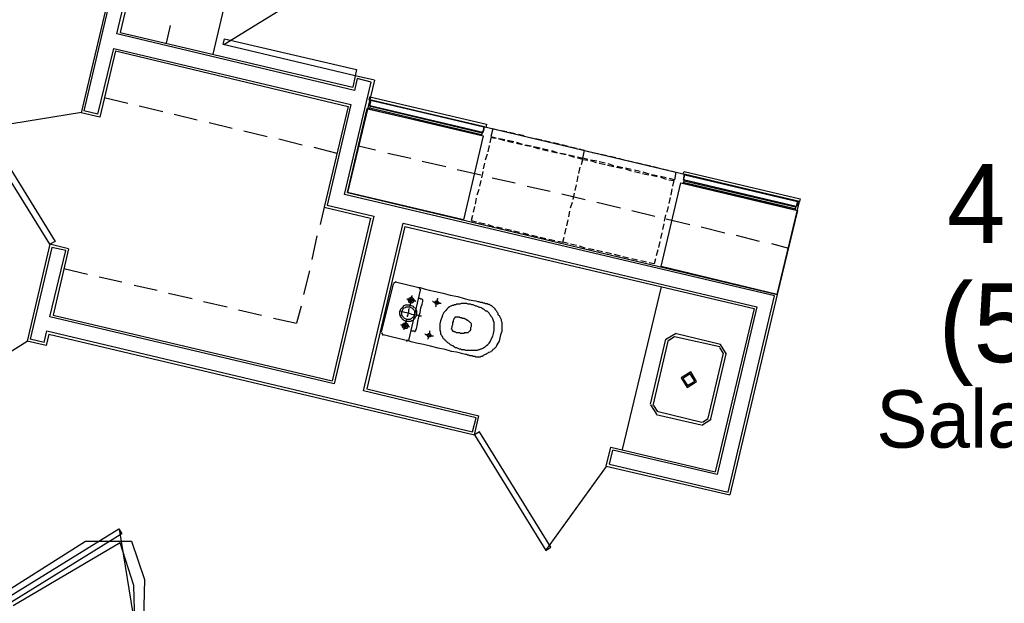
# Model space of a CAD drawing. Header units: feet. Extents: x -79 to 198, y -22 to 181.
# Tile 88 of 92: x 97 to 118, y 126 to 138. Entities that reach past the tile are written whole.
import ezdxf
from ezdxf.enums import TextEntityAlignment as Align

# ---------------------------------------------------------------- set-up
doc = ezdxf.new("R2010")
doc.units = ezdxf.units.FT
for name, color, linetype in [('A-AREA-COMUN', 252, 'CONTINUOUS'), ('A-AREA-UNIDAD', 30, 'CONTINUOUS'), ('A-LINEA', 7, 'CONTINUOUS'), ('A-NOMBRE-ESPACIO', 2, 'CONTINUOUS'), ('A-TEXTO-PDF', 3, 'CONTINUOUS')]:
    doc.layers.add(name, color=color, linetype=linetype)

msp = doc.modelspace()

# ---------------------------------------------------------------- linework, layer by layer
at = {"layer": 'A-AREA-COMUN'}
msp.add_lwpolyline([(99.84, 125.2444), (99.808, 126.5244), (99.52, 127.4133), (97.28, 126.0978)], dxfattribs=at)
at = {"layer": 'A-AREA-UNIDAD'}
msp.add_lwpolyline([(96.96, 126.2933), (98.8, 127.4489), (99.76, 127.4489), (100.032, 126.6489), (100, 125.5289)], dxfattribs=at)
at = {"layer": 'A-LINEA'}
for p, q in [((101.3867, 147.7378), (98.7067, 136.4044)), ((101.4267, 147.7244), (98.76, 136.4444)), ((99.4533, 138.0578), (101.7333, 147.6578)), ((101.7733, 147.6444), (99.52, 138.0844)), ((101.4667, 137.6311), (102.3867, 141.5244)), ((105.099, 139.9283), (101.6894, 137.8234)), ((100.4933, 137.8578), (100.5733, 138.2311)), ((104.4267, 136.8711), (99.4533, 138.0578)), ((99.52, 138.0844), (104.3867, 136.9378)), ((99.0533, 136.3778), (99.3867, 137.7511)), ((99.4267, 137.6978), (99.0933, 136.3111)), ((99.3867, 137.7511), (104.3467, 136.5778)), ((99.4267, 137.6978), (104.2933, 136.5378)), ((104.2133, 134.6978), (104.7733, 137.0444)), ((104.84, 137.0844), (104.28, 134.7378)), ((104.44, 137.1778), (104.3867, 136.9378)), ((104.48, 137.1244), (104.4267, 136.8711)), ((104.84, 137.0844), (104.44, 137.1778)), ((104.7733, 137.0444), (104.48, 137.1244)), ((99.1867, 136.7244), (99.68, 136.6044)), ((104.7467, 136.6844), (113.7333, 134.5511)), ((98.7123, 136.4083), (96.5716, 136.062)), ((99.0933, 136.3111), (98.7067, 136.4044)), ((99.0533, 136.3778), (98.76, 136.4444)), ((99.92, 136.5511), (100.4133, 136.4311)), ((100.6533, 136.3778), (101.1333, 136.2578)), ((104.2933, 136.5378), (103.7867, 134.4311)), ((104.3467, 136.5778), (103.8533, 134.4711)), ((104.7467, 136.5111), (107.08, 135.9511)), ((104.7467, 136.5111), (107.08, 135.9511)), ((107.0933, 135.9778), (104.76, 136.5378)), ((107.0933, 135.9778), (104.76, 136.5378)), ((101.3867, 136.2044), (101.8667, 136.0844)), ((102.1067, 136.0311), (102.6, 135.9111)), ((107.6133, 136.0044), (107.4933, 136.0311)), ((107.7867, 135.9644), (107.6667, 135.9911)), ((102.84, 135.8578), (103.3333, 135.7378)), ((107.28, 135.9111), (107.3867, 135.8844)), ((107.5733, 135.8178), (107.44, 135.8578)), ((107.4533, 135.8711), (107.5733, 135.8444)), ((107.6267, 135.8311), (107.76, 135.8044)), ((107.7467, 135.7778), (107.6267, 135.8044)), ((107.8133, 135.7911), (107.9333, 135.7511)), ((107.9333, 135.7378), (107.8133, 135.7644)), ((107.9733, 135.9244), (107.8533, 135.9511)), ((108.16, 135.8711), (108.04, 135.8978)), ((108.3467, 135.8311), (108.2133, 135.8578)), ((108.52, 135.7911), (108.4, 135.8178)), ((108.7067, 135.7511), (108.5867, 135.7778)), ((103.5733, 135.6844), (104.0533, 135.5644)), ((104.5067, 135.7111), (104.8667, 135.6311)), ((105.12, 135.5644), (105.6, 135.4578)), ((107.24, 135.7244), (107.2133, 135.5911)), ((108.12, 135.6978), (107.9867, 135.7244)), ((108, 135.7378), (108.12, 135.7111)), ((108.1733, 135.6978), (108.3067, 135.6711)), ((108.2933, 135.6444), (108.1733, 135.6844)), ((108.36, 135.6578), (108.48, 135.6311)), ((108.48, 135.6044), (108.36, 135.6311)), ((108.5467, 135.6178), (108.6667, 135.5778)), ((108.6667, 135.5644), (108.5467, 135.5911)), ((108.84, 135.5244), (108.72, 135.5511)), ((108.7333, 135.5644), (108.8533, 135.5378)), ((108.8933, 135.6978), (108.76, 135.7378)), ((109.0667, 135.6578), (108.9467, 135.6844)), ((109.4, 135.5778), (109.52, 135.5511)), ((105.84, 135.3911), (106.3333, 135.2844)), ((107.1467, 135.3511), (107.12, 135.2311)), ((107.2, 135.5378), (107.16, 135.4178)), ((108.9067, 135.5244), (109.0267, 135.4978)), ((109.0267, 135.4711), (108.9067, 135.5111)), ((109.4933, 135.3911), (109.36, 135.4178)), ((109.36, 135.4044), (109.48, 135.3644)), ((109.6667, 135.3511), (109.5467, 135.3778)), ((109.5467, 135.3511), (109.6667, 135.3244)), ((109.5867, 135.5378), (109.7067, 135.5111)), ((109.7733, 135.4978), (109.8933, 135.4711)), ((109.9467, 135.4578), (110.08, 135.4178)), ((110.1333, 135.4044), (110.2533, 135.3778)), ((110.32, 135.3644), (110.44, 135.3378)), ((106.5733, 135.2178), (107.0667, 135.1111)), ((107.1067, 135.1778), (107.08, 135.0444)), ((109.12, 135.1378), (109.1467, 135.2711)), ((109.12, 135.1378), (109.1467, 135.2711)), ((109.72, 135.3111), (109.8533, 135.2844)), ((109.8533, 135.2978), (109.7333, 135.3378)), ((109.9067, 135.2711), (110.0267, 135.2444)), ((110.04, 135.2578), (109.92, 135.2844)), ((110.2133, 135.2178), (110.0933, 135.2444)), ((110.0933, 135.2311), (110.2133, 135.1911)), ((110.4, 135.1778), (110.28, 135.2044)), ((110.28, 135.1778), (110.4, 135.1511)), ((110.4533, 135.1378), (110.5733, 135.1111)), ((110.5867, 135.1244), (110.4667, 135.1644)), ((110.4933, 135.3244), (110.6267, 135.2978)), ((110.68, 135.2844), (110.8, 135.2444)), ((110.8667, 135.2311), (110.9867, 135.2044)), ((107.0667, 134.9911), (107.04, 134.8711)), ((107.3067, 135.0444), (107.7867, 134.9378)), ((109.08, 134.9644), (109.1067, 135.0844)), ((109.08, 134.9644), (109.1067, 135.0844)), ((110.76, 135.0844), (110.64, 135.1111)), ((110.64, 135.0978), (110.76, 135.0711)), ((110.9467, 135.0444), (110.8267, 135.0711)), ((110.8267, 135.0578), (110.9467, 135.0178)), ((111.12, 135.0044), (111.0133, 135.0311)), ((113.6533, 134.4311), (111.32, 134.9778)), ((113.6533, 134.4311), (111.32, 134.9778)), ((111.32, 134.9511), (113.64, 134.4044)), ((111.32, 134.9511), (113.64, 134.4044)), ((104.28, 134.7378), (113.2667, 132.6044)), ((107.0267, 134.8044), (106.9867, 134.6844)), ((108.04, 134.8711), (108.52, 134.7644)), ((109, 134.5911), (109.0267, 134.7244)), ((109, 134.5911), (109.0267, 134.7244)), ((109.04, 134.7778), (109.0667, 134.8978)), ((109.04, 134.7778), (109.0667, 134.8978)), ((111.0667, 134.8178), (111.04, 134.6844)), ((113.2133, 132.5778), (104.2133, 134.6978)), ((106.9733, 134.6178), (106.9467, 134.4978)), ((108.76, 134.7111), (109.2533, 134.5911)), ((108.9467, 134.4178), (108.9867, 134.5378)), ((108.9467, 134.4178), (108.9867, 134.5378)), ((109.4933, 134.5378), (109.9867, 134.4178)), ((111.0267, 134.6311), (111, 134.5111)), ((113.2667, 132.6044), (113.7333, 134.5511)), ((103.7867, 134.4311), (103.7067, 134.0711)), ((103.7867, 134.4311), (104.76, 134.2044)), ((103.8533, 134.4711), (104.8267, 134.2444)), ((106.9333, 134.4444), (106.9067, 134.3244)), ((108.9067, 134.2311), (108.9333, 134.3511)), ((108.9067, 134.2311), (108.9333, 134.3511)), ((110.2267, 134.3644), (110.7067, 134.2444)), ((110.9867, 134.4444), (110.96, 134.3244)), ((104.76, 134.2044), (103.96, 130.8044)), ((104.8267, 134.2444), (104, 130.7378)), ((106.8933, 134.2578), (106.8667, 134.1511)), ((106.8667, 134.1511), (106.9733, 134.1244)), ((107.0267, 134.1111), (107.16, 134.0844)), ((108.8667, 134.0444), (108.8933, 134.1644)), ((108.8667, 134.0444), (108.8933, 134.1644)), ((110.9333, 134.2711), (110.9067, 134.1378)), ((110.9467, 134.1911), (111.44, 134.0711)), ((104.6133, 130.5911), (105.44, 134.0978)), ((105.48, 134.0311), (104.68, 130.6311)), ((105.48, 134.0311), (104.68, 130.6311)), ((105.44, 134.0978), (112.84, 132.3511)), ((105.48, 134.0311), (112.7867, 132.3111)), ((107.2133, 134.0711), (107.3333, 134.0311)), ((107.4, 134.0178), (107.52, 133.9911)), ((107.5867, 133.9778), (107.7067, 133.9511)), ((107.76, 133.9378), (107.88, 133.9111)), ((108.8267, 133.8711), (108.8533, 133.9911)), ((108.8267, 133.8711), (108.8533, 133.9911)), ((110.8933, 134.0844), (110.8667, 133.9644)), ((111.68, 134.0178), (112.1733, 133.8978)), ((103.64, 133.8311), (103.5333, 133.3378)), ((107.9467, 133.8978), (108.0667, 133.8578)), ((108.1333, 133.8444), (108.2533, 133.8178)), ((108.3067, 133.8044), (108.4267, 133.7778)), ((108.4933, 133.7644), (108.6133, 133.7378)), ((110.8133, 133.7111), (110.7867, 133.5911)), ((110.8533, 133.8978), (110.8267, 133.7778)), ((112.4133, 133.8444), (112.8933, 133.7244)), ((98.0533, 133.6578), (97.5733, 131.6311)), ((98.0933, 133.5911), (97.64, 131.6711)), ((98.44, 133.5644), (98.0533, 133.6578)), ((98.0533, 132.1378), (98.3867, 133.5244)), ((98.3867, 133.5244), (98.0933, 133.5911)), ((98.44, 133.5644), (98.12, 132.1778)), ((109.0667, 133.6311), (108.9467, 133.6578)), ((109.2533, 133.5778), (109.1333, 133.6178)), ((109.44, 133.5378), (109.32, 133.5644)), ((109.6133, 133.4978), (109.4933, 133.5244)), ((110.7733, 133.5378), (110.7333, 133.4178)), ((113.1467, 133.6711), (113.5067, 133.5778)), ((109.8, 133.4578), (109.68, 133.4844)), ((109.9867, 133.4044), (109.8667, 133.4444)), ((110.16, 133.3644), (110.04, 133.3911)), ((110.3467, 133.3244), (110.2267, 133.3511)), ((110.5333, 133.2844), (110.4133, 133.3111)), ((110.72, 133.3511), (110.6933, 133.2444)), ((98.3467, 133.1511), (98.84, 133.0311)), ((103.48, 133.0978), (103.36, 132.6044)), ((110.6933, 133.2444), (110.5867, 133.2711)), ((99.08, 132.9778), (99.56, 132.8711)), ((105.28, 132.8711), (105.7733, 132.7511)), ((99.8133, 132.8044), (100.2933, 132.6978)), ((104.9867, 131.8178), (105.24, 132.8311)), ((105.2974, 132.8699), (105.2413, 132.8352)), ((105.8, 132.6978), (105.56, 131.6711)), ((105.8121, 132.6937), (105.7774, 132.7499)), ((110.84, 132.7644), (110.0267, 129.3644)), ((100.5333, 132.6311), (101.0267, 132.5244)), ((112.24, 128.4711), (113.2133, 132.5778)), ((113.2667, 132.6044), (112.28, 128.4178)), ((101.2667, 132.4578), (101.76, 132.3511)), ((102, 132.2844), (102.48, 132.1778)), ((103.3067, 132.3644), (103.2133, 132.0044)), ((112.7867, 132.3111), (111.9733, 128.8978)), ((112.84, 132.3511), (112.0133, 128.8444)), ((104, 130.7378), (98.0533, 132.1378)), ((98.12, 132.1778), (103.96, 130.8044)), ((102.7333, 132.1111), (103.2133, 132.0044)), ((97.9333, 131.6044), (97.9867, 131.8444)), ((97.9867, 131.8444), (106.8933, 129.7378)), ((97.9333, 131.6044), (97.64, 131.6711)), ((98.0267, 131.7778), (97.9733, 131.5378)), ((98.0267, 131.7778), (106.9333, 129.6711)), ((104.9879, 131.8085), (105.0226, 131.7524)), ((105.5067, 131.6444), (105.0267, 131.7644)), ((105.5159, 131.6324), (105.5721, 131.667)), ((110.9333, 131.6711), (110.6133, 130.3111)), ((110.9867, 131.6578), (110.6667, 130.2844)), ((111.1384, 131.7866), (110.9378, 131.6628)), ((111.123, 131.7218), (111.0027, 131.6475)), ((112.0667, 131.5111), (111.12, 131.7244)), ((112.08, 131.5644), (111.1333, 131.7911)), ((97.579, 131.6217), (94.1694, 129.5167)), ((97.9733, 131.5378), (97.5733, 131.6311)), ((112.144, 131.3748), (112.0697, 131.4951)), ((112.2089, 131.3594), (112.085, 131.56)), ((111.8267, 130.0178), (112.1467, 131.3778)), ((111.88, 130.0044), (112.2, 131.3644)), ((104.68, 130.6311), (107.0267, 130.0711)), ((106.9733, 130.0311), (104.6133, 130.5911)), ((110.6178, 130.3028), (110.7416, 130.1023)), ((110.6827, 130.2875), (110.757, 130.1671)), ((106.8933, 129.7378), (106.9733, 130.0311)), ((106.9333, 129.6711), (107.0267, 130.0711)), ((110.7333, 130.0978), (111.68, 129.8844)), ((110.7467, 130.1644), (111.6933, 129.9378)), ((111.6883, 129.8756), (111.8889, 129.9994)), ((111.7036, 129.9405), (111.824, 130.0148)), ((109.6933, 129.0178), (109.7867, 129.4178)), ((109.7867, 129.4178), (111.9733, 128.8978)), ((109.76, 129.0578), (109.8267, 129.3511)), ((112.0133, 128.8444), (109.8267, 129.3511)), ((108.4284, 127.2535), (109.6972, 129.0122)), ((109.6933, 129.0178), (112.28, 128.4178)), ((109.76, 129.0578), (112.24, 128.4711)), ((99.8792, 125.4389), (99.5095, 127.7014))]:
    msp.add_line(p, q, dxfattribs=at)
for points in [[(104.44, 137.1778), (101.68, 137.8311), (101.7067, 137.9511), (104.4667, 137.3111), (104.44, 137.1778)], [(107.1867, 136.1644), (107.1733, 136.0978), (104.7333, 136.6711), (104.7467, 136.7378), (107.1867, 136.1644)], [(107.1867, 136.1644), (107.1733, 136.0978), (104.7333, 136.6711), (104.7467, 136.7378), (107.1867, 136.1644)], [(104.76, 136.6711), (104.7333, 136.5911), (104.7467, 136.5778), (104.7467, 136.5511), (104.76, 136.5378), (104.7467, 136.5244), (104.7467, 136.5111), (104.7333, 136.4978), (104.7333, 136.4844), (107.0933, 135.9378), (107.08, 135.9511), (107.0933, 135.9644), (107.0933, 135.9778), (107.1067, 135.9911), (107.1067, 136.0178), (107.1333, 136.0311), (107.1467, 136.1111), (104.76, 136.6711)], [(104.76, 136.6711), (104.7333, 136.5911), (104.7467, 136.5778), (104.7467, 136.5511), (104.76, 136.5378), (104.7467, 136.5244), (104.7467, 136.5111), (104.7333, 136.4978), (104.7333, 136.4844), (107.0933, 135.9378), (107.08, 135.9511), (107.0933, 135.9644), (107.0933, 135.9778), (107.1067, 135.9911), (107.1067, 136.0178), (107.1333, 136.0311), (107.1467, 136.1111), (104.76, 136.6711)], [(107.1333, 136.1111), (107.1067, 135.9911), (104.7467, 136.5511), (104.7733, 136.6711), (107.1333, 136.1111)], [(107.1333, 136.1111), (107.1067, 135.9911), (104.7467, 136.5511), (104.7733, 136.6711), (107.1333, 136.1111)], [(104.6933, 136.4978), (107.12, 135.9244), (106.7067, 134.1644), (104.28, 134.7378), (104.6933, 136.4978)], [(98.0533, 133.6578), (96.56, 136.0578), (96.6667, 136.1244), (98.16, 133.7111), (98.0533, 133.6578)], [(107.4267, 136.0444), (107.32, 136.0711), (107.28, 135.9111)], [(107.3867, 135.8711), (107.28, 135.8844), (107.2533, 135.7778)], [(109.0933, 135.4844), (109.2, 135.4578), (109.24, 135.6178), (109.1333, 135.6444)], [(109.3067, 135.4311), (109.2, 135.4578), (109.24, 135.6178), (109.3467, 135.5911)], [(109.1733, 135.3244), (109.2, 135.4311), (109.0933, 135.4578)], [(109.1733, 135.3244), (109.2, 135.4311), (109.3067, 135.4178)], [(111.04, 135.1911), (111.1467, 135.1644), (111.12, 135.0044)], [(113.7467, 134.6044), (113.7333, 134.5511), (111.2933, 135.1244), (111.32, 135.1778), (113.7467, 134.6044)], [(113.7467, 134.6044), (113.7333, 134.5511), (111.2933, 135.1244), (111.32, 135.1778), (113.7467, 134.6044)], [(111.2533, 134.9378), (113.6933, 134.3644), (113.2667, 132.6044), (110.84, 133.1911), (111.2533, 134.9378)], [(111, 135.0044), (111.1067, 134.9911), (111.08, 134.8711)], [(111.32, 135.1244), (111.3067, 135.0444), (111.3067, 135.0178), (111.3067, 135.0044), (111.32, 134.9778), (111.3067, 134.9644), (111.32, 134.9511), (111.3067, 134.9378), (111.2933, 134.9378), (113.6533, 134.3778), (113.6533, 134.3911), (113.64, 134.4044), (113.6667, 134.4178), (113.6533, 134.4311), (113.6667, 134.4444), (113.68, 134.4578), (113.6933, 134.4711), (113.72, 134.5511), (111.32, 135.1244)], [(111.32, 135.1244), (111.3067, 135.0444), (111.3067, 135.0178), (111.3067, 135.0044), (111.32, 134.9778), (111.3067, 134.9644), (111.32, 134.9511), (111.3067, 134.9378), (111.2933, 134.9378), (113.6533, 134.3778), (113.6533, 134.3911), (113.64, 134.4044), (113.6667, 134.4178), (113.6533, 134.4311), (113.6667, 134.4444), (113.68, 134.4578), (113.6933, 134.4711), (113.72, 134.5511), (111.32, 135.1244)], [(113.6933, 134.5511), (113.6667, 134.4444), (111.3067, 135.0044), (111.3333, 135.1111), (113.6933, 134.5511)], [(113.6933, 134.5511), (113.6667, 134.4444), (111.3067, 135.0044), (111.3333, 135.1111), (113.6933, 134.5511)], [(108.68, 133.7244), (108.7867, 133.6978), (108.8133, 133.8044)], [(108.8933, 133.6711), (108.7867, 133.6978), (108.8133, 133.8044)], [(105.7733, 132.7511), (105.8, 132.7511), (105.88, 132.7244), (105.9867, 132.6978), (106.12, 132.6711), (106.28, 132.6311), (106.4267, 132.5911), (106.5867, 132.5644), (106.72, 132.5244), (106.8267, 132.4978), (106.9067, 132.4844), (106.96, 132.4711), (107, 132.4578), (107.0267, 132.4578), (107.0533, 132.4444), (107.0667, 132.4444), (107.08, 132.4444), (107.0933, 132.4444), (107.1067, 132.4311), (107.12, 132.4311), (107.1333, 132.4311), (107.1467, 132.4311), (107.16, 132.4178), (107.1867, 132.4178), (107.2, 132.4178), (107.2133, 132.4044), (107.2267, 132.4044), (107.24, 132.4044), (107.2533, 132.3911), (107.2667, 132.3911), (107.28, 132.3778), (107.2933, 132.3778), (107.3067, 132.3644), (107.32, 132.3511), (107.3333, 132.3378), (107.3467, 132.3244), (107.36, 132.3111), (107.36, 132.2978), (107.3733, 132.2844), (107.3867, 132.2711), (107.4, 132.2444), (107.4133, 132.2311), (107.4267, 132.2178), (107.4267, 132.1911), (107.44, 132.1778), (107.4533, 132.1644), (107.4667, 132.1378), (107.48, 132.1111), (107.4933, 132.0844), (107.4933, 132.0578), (107.5067, 132.0311), (107.5067, 131.9911), (107.5067, 131.9511), (107.5067, 131.8978), (107.5067, 131.8311), (107.48, 131.7644), (107.4667, 131.6978), (107.4533, 131.6311), (107.4267, 131.5911), (107.4, 131.5511), (107.3867, 131.5111), (107.36, 131.4844), (107.3467, 131.4711), (107.32, 131.4578), (107.3067, 131.4311), (107.28, 131.4178), (107.2667, 131.4044), (107.24, 131.3911), (107.2267, 131.3911), (107.2133, 131.3778), (107.1867, 131.3644), (107.1733, 131.3511), (107.16, 131.3511), (107.1333, 131.3378), (107.12, 131.3244), (107.1067, 131.3244), (107.0933, 131.3111), (107.0667, 131.3111), (107.0533, 131.2978), (107.04, 131.2978), (107.0267, 131.2978), (107.0133, 131.2978), (107, 131.2978), (106.9733, 131.2978), (106.96, 131.2978), (106.9467, 131.3111), (106.9333, 131.3111), (106.92, 131.3111), (106.9067, 131.3111), (106.8933, 131.3244), (106.88, 131.3244), (106.8667, 131.3244), (106.84, 131.3244), (106.8267, 131.3378), (106.8133, 131.3378), (106.8, 131.3378), (106.7867, 131.3378), (106.7733, 131.3511), (106.7467, 131.3511), (106.6933, 131.3644), (106.64, 131.3778), (106.56, 131.4044), (106.4533, 131.4178), (106.32, 131.4578), (106.1733, 131.4844), (106.0133, 131.5244), (105.8667, 131.5644), (105.72, 131.5911), (105.6133, 131.6178), (105.5333, 131.6444), (105.5067, 131.6444)], [(105.7067, 132.4578), (105.6933, 132.4711), (105.68, 132.4711), (105.6533, 132.4711), (105.6267, 132.4844), (105.6, 132.4844), (105.5733, 132.4978), (105.5467, 132.4978), (105.5333, 132.5111), (105.52, 132.5111)], [(105.6667, 132.4711), (105.6667, 132.4578), (105.6533, 132.4444), (105.64, 132.4311), (105.6267, 132.4311), (105.6133, 132.4311), (105.6, 132.4311), (105.5867, 132.4311), (105.5733, 132.4311), (105.5733, 132.4444), (105.56, 132.4444), (105.56, 132.4578), (105.56, 132.4711), (105.5467, 132.4844), (105.56, 132.4978), (105.56, 132.5111), (105.56, 132.5244), (105.5733, 132.5244), (105.5733, 132.5378), (105.5867, 132.5378), (105.6, 132.5378), (105.6, 132.5511), (105.6133, 132.5511), (105.6267, 132.5511), (105.64, 132.5378), (105.6533, 132.5244), (105.6667, 132.5111), (105.6667, 132.4978), (105.6667, 132.4844), (105.6667, 132.4711)], [(105.5867, 132.3644), (105.5867, 132.3911), (105.6, 132.4178), (105.6, 132.4578), (105.6133, 132.4844), (105.6133, 132.5244), (105.6267, 132.5511), (105.6267, 132.5778), (105.64, 132.5778)], [(105.64, 132.4844), (105.64, 132.4711), (105.6267, 132.4578), (105.6133, 132.4578), (105.6, 132.4578), (105.5867, 132.4578), (105.5867, 132.4711), (105.5867, 132.4844), (105.5867, 132.4978), (105.5867, 132.5111), (105.6, 132.5111), (105.6133, 132.5111), (105.6267, 132.5111), (105.64, 132.5111), (105.64, 132.4978), (105.64, 132.4844)], [(105.6, 131.8578), (105.6133, 131.8578), (105.6267, 131.8444), (105.64, 131.8444), (105.6533, 131.8444), (105.6667, 131.8444), (105.68, 131.8444), (105.68, 131.8311), (105.6933, 131.8311), (105.6933, 131.8444), (105.7067, 131.8444), (105.7067, 131.8578), (105.72, 131.8978), (105.7333, 131.9511), (105.7467, 132.0444), (105.7733, 132.1378), (105.8, 132.2311), (105.8133, 132.3244), (105.84, 132.4044), (105.8533, 132.4578), (105.8533, 132.4711), (105.8533, 132.4844), (105.8533, 132.4978), (105.84, 132.5111), (105.8267, 132.5111), (105.8133, 132.5111), (105.8, 132.5244), (105.7867, 132.5244), (105.7733, 132.5244), (105.76, 132.5244)], [(106.1733, 132.4311), (106.1733, 132.4178), (106.1733, 132.4044), (106.16, 132.4044), (106.1467, 132.4044), (106.1333, 132.4044), (106.12, 132.4044), (106.12, 132.4178), (106.1067, 132.4311), (106.1067, 132.4444), (106.12, 132.4578), (106.1333, 132.4711), (106.1467, 132.4711), (106.16, 132.4711), (106.16, 132.4578), (106.1733, 132.4578), (106.1733, 132.4444), (106.1867, 132.4444), (106.1867, 132.4311), (106.1733, 132.4311)], [(106.12, 132.3511), (106.1333, 132.3644), (106.1333, 132.3911), (106.1467, 132.4178), (106.1467, 132.4578), (106.16, 132.4844), (106.16, 132.5111), (106.16, 132.5244), (106.1733, 132.5244)], [(105.72, 132.1778), (105.7067, 132.1511), (105.6933, 132.1244), (105.68, 132.0978), (105.6533, 132.0711), (105.6267, 132.0578), (105.6, 132.0444), (105.5733, 132.0444), (105.5467, 132.0444), (105.5067, 132.0444), (105.48, 132.0578), (105.4533, 132.0711), (105.4267, 132.0844), (105.4133, 132.1111), (105.3867, 132.1378), (105.3867, 132.1644), (105.3733, 132.1911), (105.3733, 132.2311), (105.3733, 132.2578), (105.3867, 132.2844), (105.4, 132.3111), (105.4267, 132.3378), (105.44, 132.3511), (105.4667, 132.3778), (105.4933, 132.3911), (105.5333, 132.3911), (105.56, 132.3911), (105.5867, 132.3911), (105.6133, 132.3778), (105.6533, 132.3644), (105.6667, 132.3378), (105.6933, 132.3244), (105.7067, 132.2978), (105.72, 132.2711), (105.72, 132.2444), (105.72, 132.2044), (105.72, 132.1778)], [(105.8267, 132.1511), (105.8, 132.1511), (105.76, 132.1644), (105.7067, 132.1778), (105.6267, 132.1911), (105.56, 132.2178), (105.48, 132.2311), (105.4267, 132.2444), (105.3867, 132.2578), (105.3733, 132.2578)], [(105.68, 132.1911), (105.6667, 132.1644), (105.6667, 132.1378), (105.64, 132.1244), (105.6267, 132.1111), (105.6133, 132.0978), (105.5867, 132.0844), (105.56, 132.0844), (105.5467, 132.0844), (105.52, 132.0844), (105.4933, 132.0978), (105.4667, 132.1111), (105.4533, 132.1244), (105.44, 132.1378), (105.4267, 132.1511), (105.4133, 132.1778), (105.4133, 132.2044), (105.4133, 132.2311), (105.4133, 132.2444), (105.4267, 132.2711), (105.44, 132.2978), (105.4533, 132.3111), (105.4667, 132.3244), (105.4933, 132.3378), (105.5067, 132.3511), (105.5333, 132.3511), (105.56, 132.3511), (105.5733, 132.3511), (105.6, 132.3378), (105.6267, 132.3244), (105.64, 132.3111), (105.6533, 132.2978), (105.6667, 132.2844), (105.68, 132.2578), (105.68, 132.2311), (105.68, 132.2044), (105.68, 132.1911)], [(105.5333, 132.1378), (105.5333, 132.1511), (105.5333, 132.1644), (105.5467, 132.1778), (105.5467, 132.2178), (105.56, 132.2444), (105.56, 132.2711), (105.56, 132.2978), (105.5733, 132.3111)], [(106.24, 132.4178), (106.2267, 132.4178), (106.2133, 132.4178), (106.1867, 132.4178), (106.16, 132.4311), (106.1333, 132.4311), (106.1067, 132.4444), (106.08, 132.4444), (106.0667, 132.4578), (106.0533, 132.4578)], [(106.2267, 132.0578), (106.2133, 131.9911), (106.2133, 131.9244), (106.2133, 131.8711), (106.2267, 131.8178), (106.2267, 131.7778), (106.2533, 131.7511), (106.2667, 131.7111), (106.28, 131.6844), (106.3067, 131.6711), (106.32, 131.6444), (106.3467, 131.6311), (106.36, 131.6178), (106.3733, 131.6044), (106.4, 131.5911), (106.4133, 131.5778), (106.4267, 131.5644), (106.44, 131.5511), (106.4667, 131.5378), (106.48, 131.5378), (106.4933, 131.5244), (106.52, 131.5111), (106.5333, 131.4978), (106.56, 131.4978), (106.5867, 131.4844), (106.6133, 131.4711), (106.64, 131.4711), (106.6667, 131.4578), (106.6933, 131.4578), (106.72, 131.4578), (106.7467, 131.4444), (106.7733, 131.4444), (106.8, 131.4444), (106.8267, 131.4444), (106.8533, 131.4444), (106.8667, 131.4444), (106.8933, 131.4444), (106.9067, 131.4444), (106.9333, 131.4444), (106.9467, 131.4444), (106.9733, 131.4444), (106.9867, 131.4444), (107, 131.4444), (107.0267, 131.4578), (107.04, 131.4578), (107.0667, 131.4711), (107.08, 131.4711), (107.1067, 131.4844), (107.1333, 131.4978), (107.16, 131.5111), (107.1867, 131.5378), (107.2133, 131.5644), (107.24, 131.5911), (107.2667, 131.6311), (107.2933, 131.6844), (107.32, 131.7378), (107.3333, 131.7911), (107.3467, 131.8578), (107.3467, 131.9244), (107.3467, 131.9644), (107.3467, 132.0178), (107.3333, 132.0578), (107.32, 132.0978), (107.3067, 132.1244), (107.28, 132.1511), (107.2667, 132.1778), (107.2533, 132.1911), (107.24, 132.2178), (107.2267, 132.2311), (107.2133, 132.2444), (107.2, 132.2578), (107.1733, 132.2578), (107.16, 132.2711), (107.1467, 132.2844), (107.1333, 132.2978), (107.12, 132.2978), (107.0933, 132.3111), (107.08, 132.3244), (107.0533, 132.3378), (107.04, 132.3378), (107.0133, 132.3511), (106.9867, 132.3644), (106.96, 132.3644), (106.9333, 132.3778), (106.9067, 132.3911), (106.88, 132.3911), (106.8533, 132.4044), (106.8267, 132.4044), (106.8, 132.4044), (106.7733, 132.4178), (106.76, 132.4178), (106.7333, 132.4178), (106.7067, 132.4178), (106.6933, 132.4178), (106.6667, 132.4178), (106.6533, 132.4178), (106.6267, 132.4044), (106.6133, 132.4044), (106.5867, 132.4044), (106.56, 132.4044), (106.5467, 132.3911), (106.52, 132.3911), (106.4933, 132.3778), (106.4667, 132.3778), (106.44, 132.3644), (106.4133, 132.3511), (106.3867, 132.3244), (106.36, 132.2978), (106.3333, 132.2711), (106.2933, 132.2311), (106.2667, 132.1778), (106.2533, 132.1244), (106.2267, 132.0578)], [(105.4667, 131.8711), (105.4667, 131.8978), (105.48, 131.9244), (105.48, 131.9511), (105.4933, 131.9911), (105.5067, 132.0311), (105.5067, 132.0578), (105.52, 132.0844)], [(106.5067, 132.0978), (106.5067, 132.1111), (106.52, 132.1111), (106.5333, 132.1244), (106.5333, 132.1378), (106.5467, 132.1378), (106.56, 132.1378), (106.5733, 132.1378), (106.5867, 132.1378), (106.6, 132.1378), (106.6133, 132.1378), (106.6267, 132.1244), (106.64, 132.1244), (106.6533, 132.1244), (106.6667, 132.1244), (106.68, 132.1111), (106.6933, 132.1111), (106.7067, 132.1111), (106.72, 132.1111), (106.7333, 132.0978), (106.7467, 132.0978), (106.76, 132.0844), (106.7733, 132.0844), (106.7733, 132.0711), (106.7867, 132.0711), (106.8, 132.0578), (106.8133, 132.0578), (106.8267, 132.0444), (106.84, 132.0311), (106.8533, 132.0178), (106.8667, 131.9911), (106.8667, 131.9778), (106.8667, 131.9378), (106.8533, 131.9111), (106.8533, 131.8711), (106.84, 131.8444), (106.8267, 131.8311), (106.8133, 131.8178), (106.8, 131.8044), (106.7733, 131.8044), (106.76, 131.8044), (106.7467, 131.8044), (106.7333, 131.8044), (106.72, 131.8044), (106.72, 131.7911), (106.7067, 131.7911), (106.6933, 131.7911), (106.68, 131.7911), (106.6667, 131.7911), (106.6533, 131.7911), (106.64, 131.7911), (106.6267, 131.8044), (106.6133, 131.8044), (106.6, 131.8044), (106.5733, 131.8044), (106.56, 131.8044), (106.5467, 131.8178), (106.5333, 131.8178), (106.52, 131.8178), (106.5067, 131.8311), (106.4933, 131.8311), (106.48, 131.8311), (106.48, 131.8444), (106.4667, 131.8578), (106.4667, 131.8711), (106.4667, 131.8844), (106.4533, 131.8844), (106.4533, 131.8978), (106.4667, 131.9244), (106.4667, 131.9511), (106.48, 131.9778), (106.48, 132.0178), (106.4933, 132.0444), (106.4933, 132.0711), (106.5067, 132.0978)], [(105.5733, 131.9244), (105.56, 131.9378), (105.5333, 131.9378), (105.5067, 131.9511), (105.4667, 131.9511), (105.44, 131.9644), (105.4267, 131.9644), (105.4, 131.9644), (105.4, 131.9778)], [(105.5467, 131.9378), (105.5333, 131.9244), (105.5333, 131.9111), (105.52, 131.8978), (105.5067, 131.8978), (105.4933, 131.8978), (105.48, 131.8978), (105.4667, 131.8978), (105.4533, 131.8978), (105.44, 131.9111), (105.4267, 131.9244), (105.4267, 131.9378), (105.4267, 131.9511), (105.4267, 131.9644), (105.4267, 131.9778), (105.44, 131.9911), (105.4533, 132.0044), (105.4667, 132.0044), (105.48, 132.0044), (105.4933, 132.0178), (105.4933, 132.0044), (105.5067, 132.0044), (105.52, 132.0044), (105.52, 131.9911), (105.5333, 131.9911), (105.5333, 131.9778), (105.5467, 131.9644), (105.5467, 131.9511), (105.5467, 131.9378)], [(105.52, 131.9378), (105.5067, 131.9378), (105.5067, 131.9244), (105.4933, 131.9244), (105.48, 131.9244), (105.4667, 131.9244), (105.4667, 131.9378), (105.4533, 131.9378), (105.4533, 131.9511), (105.4533, 131.9644), (105.4667, 131.9778), (105.48, 131.9778), (105.4933, 131.9778), (105.5067, 131.9778), (105.5067, 131.9644), (105.52, 131.9644), (105.52, 131.9511), (105.52, 131.9378)], [(105.96, 131.6711), (105.9733, 131.6978), (105.9733, 131.7111), (105.9867, 131.7378), (105.9867, 131.7778), (106, 131.8044), (106, 131.8311), (106, 131.8444)], [(106.08, 131.7378), (106.0667, 131.7378), (106.0533, 131.7378), (106.0267, 131.7378), (106, 131.7511), (105.9733, 131.7644), (105.9467, 131.7644), (105.92, 131.7644), (105.9067, 131.7778), (105.8933, 131.7778)], [(106.0133, 131.7511), (106.0133, 131.7378), (106.0133, 131.7244), (106, 131.7244), (105.9867, 131.7244), (105.9733, 131.7244), (105.96, 131.7244), (105.96, 131.7378), (105.9467, 131.7511), (105.9467, 131.7644), (105.96, 131.7778), (105.9733, 131.7911), (105.9867, 131.7911), (106, 131.7911), (106.0133, 131.7778), (106.0133, 131.7644), (106.0267, 131.7511), (106.0133, 131.7511)], [(111.4584, 130.9866), (111.2578, 130.8628), (111.3816, 130.6623), (111.5822, 130.7861), (111.4584, 130.9866)], [(111.4492, 130.9477), (111.2967, 130.8536), (111.3908, 130.7012), (111.5433, 130.7953), (111.4492, 130.9477)], [(106.9333, 129.6711), (108.4267, 127.2578), (108.5333, 127.3244), (107.04, 129.7378), (106.9333, 129.6711)], [(96.9467, 126.1378), (99.4933, 127.7111), (99.56, 127.6044), (97.0133, 126.0311), (96.9467, 126.1378)]]:
    msp.add_lwpolyline(points, dxfattribs=at)

# ---------------------------------------------------------------- texts
at = {"layer": 'A-NOMBRE-ESPACIO'}
msp.add_text('Sala - Comedor', height=1.2, dxfattribs=at).set_placement((120.96, 129.4044), align=Align.CENTER)
at = {"layer": 'A-TEXTO-PDF'}
for s, p in [('4,826', (119.574, 133.6852)), ('(5', (117.6212, 131.1918))]:
    msp.add_text(s, height=1.646, dxfattribs=at).set_placement(p, align=Align.CENTER)

doc.saveas('drawing.dxf')
